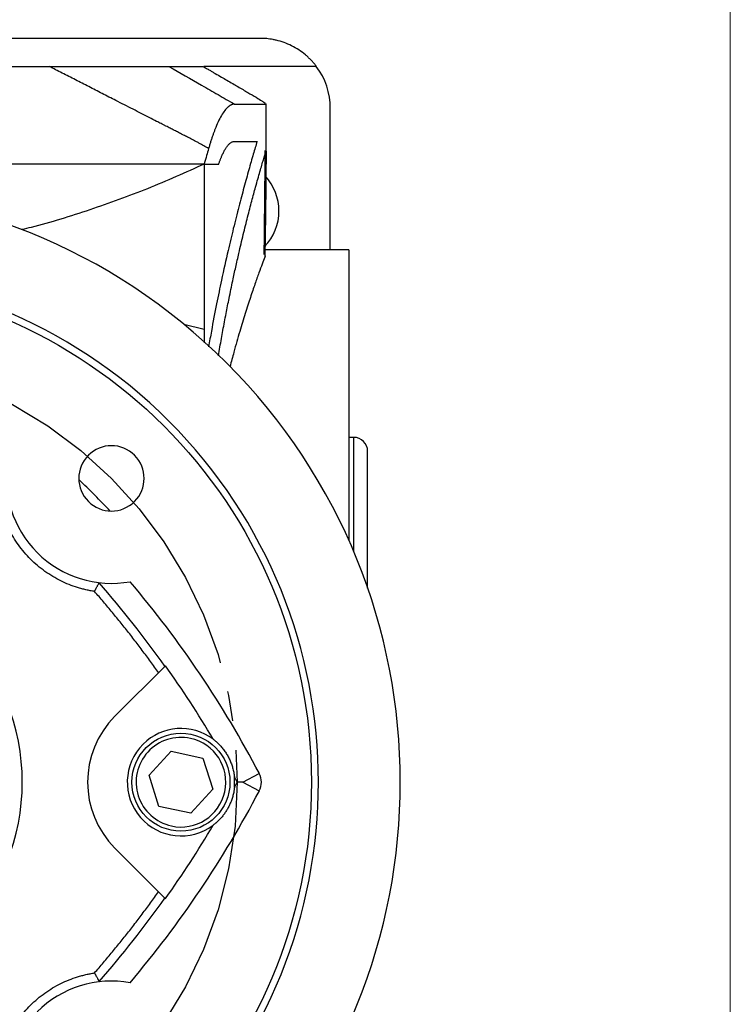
# Model space of a CAD drawing. Header units: inches. Extents: x 0 to 85.2, y 0 to 55.
# Tile 19 of 20: x 79 to 85, y 39.9 to 48.2. Entities that reach past the tile are written whole.
import ezdxf

# ---------------------------------------------------------------- set-up
doc = ezdxf.new("R2010")
doc.units = ezdxf.units.IN
doc.header["$LTSCALE"] = 5
doc.header["$MEASUREMENT"] = 0
doc.linetypes.add('SLD-Center', pattern=[0.75, 0.6, -0.05, 0.05, -0.05])
doc.linetypes.add('SLD-Solid', pattern=[0])
doc.layers.add('CENTER', color=40, linetype='SLD-Center')
doc.layers.add('SLD-DEFPOINTS', color=7, linetype='Continuous')
doc.layers.add('DIMENSIONS', color=140, linetype='SLD-Solid', lineweight=25)
doc.layers.add('TEXT', color=140, linetype='SLD-Solid', lineweight=25)
doc.styles.add('SLDTEXTSTYLE0', font='GOTHIC.TTF', dxfattribs={"width": 0.913})
doc.styles.get("Standard").update_dxf_attribs({"font": 'GOTHIC.TTF'})
doc.dimstyles.new('SLDDIMSTYLE7', dxfattribs={"dimtxt": 0.18, "dimasz": 0.9, "dimexe": 0, "dimexo": 0.0625, "dimgap": 0, "dimtad": 0, "dimtih": 1, "dimtoh": 1, "dimdec": 0, "dimrnd": 1e-09, "dimzin": 0, "dimdsep": 46, "dimtxsty": 'Standard', "dimblk1": 'NONE', "dimblk2": 'NONE', "dimsah": 1, "dimcen": 0.09, "dimadec": 0, "dimazin": 0, "dimtfac": 0.9, "dimtdec": 0, "dimtofl": 0, "dimtmove": 0, "dimatfit": 3, "dimldrblk": 'NONE', "dimfxl": 0, "dimfrac": 2, "dimtolj": 1, "dimtzin": 0, "dimarcsym": 0})
doc.dimstyles.new('SLDDIMSTYLE9', dxfattribs={"dimtxt": 0.75, "dimasz": 0.9, "dimexe": 0, "dimexo": 0.0625, "dimgap": 0.1875, "dimtad": 0, "dimtih": 1, "dimtoh": 1, "dimrnd": 1e-09, "dimzin": 4, "dimdsep": 46, "dimtxsty": 'SLDTEXTSTYLE0', "dimsah": 1, "dimcen": 0, "dimadec": 0, "dimazin": 1, "dimtfac": 1, "dimtofl": 0, "dimtmove": 0, "dimatfit": 3, "dimfxl": 0, "dimfrac": 2, "dimtolj": 1, "dimtzin": 12, "dimarcsym": 0})

# ---------------------------------------------------------------- blocks, each defined once
blk = doc.blocks.new('Block2')
at = {"color": 7, "linetype": 'SLD-Solid', "lineweight": 18}
blk.add_line((85, 0), (85, 55), dxfattribs=at)
blk = doc.blocks.new('SW_SYMBOL_HOLE_DEPTH')
at = {"layer": 'DIMENSIONS', "color": 0}
for p, q in [((0, 172.2), (157.5, 172.2)), ((78.7, 172.2), (78.7, 14.8)), ((19.7, 109.3), (78.7, 14.8)), ((137.8, 109.3), (78.7, 14.8))]:
    blk.add_line(p, q, dxfattribs=at)
blk = doc.blocks.new('_D_21')
at = {"layer": 'DIMENSIONS'}
for p, q in [((74.5883, 38.4422), (72.6943, 36.0355)), ((68.4935, 37.3842), (68.265, 37.3842)), ((68.265, 37.3842), (68.265, 36.1935)), ((70.9872, 37.3842), (71.2157, 37.3842)), ((71.2157, 37.3842), (71.2157, 36.1935)), ((68.265, 36.1935), (68.4935, 36.1935)), ((71.2157, 36.1935), (70.9872, 36.1935)), ((72.6943, 36.0355), (71.4443, 36.0355))]:
    blk.add_line(p, q, dxfattribs=at)
blk.add_solid([(74.5883, 38.4422), (73.8352, 37.8896), (74.2281, 37.5803)], dxfattribs=at)
at = {"layer": 'DIMENSIONS', "xscale": 0.004866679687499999, "yscale": 0.004866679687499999, "zscale": 0.004866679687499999}
blk.add_blockref('SW_SYMBOL_HOLE_DEPTH', (65.6557, 34.9431), dxfattribs=at)
at = {"layer": 'DIMENSIONS', "char_height": 0.75, "attachment_point": 1, "style": 'SLDTEXTSTYLE0'}
for s, insert in [('%%c', (64.9658, 37.1401)), ('8.50', (66.0969, 37.1516)), ('215.9', (68.4935, 37.1516)), ('0.20[5.0]', (66.7272, 35.8086))]:
    blk.add_mtext(s, dxfattribs=dict(at, insert=insert))
blk = doc.blocks.new('_NONE')

msp = doc.modelspace()

# ---------------------------------------------------------------- linework, layer by layer
for p, q in [((81.0355, 48.0576), (77.8596, 48.0576)), ((81.5079, 47.8213), (80.5588, 47.8213)), ((81.0829, 47.5048), (81.0844, 47.5031)), ((81.0845, 47.1048), (81.0844, 47.5031)), ((81.0852, 47.1045), (81.0852, 47.5048)), ((81.626, 46.2746), (81.626, 47.467)), ((81.0842, 47.1048), (81.0848, 47.1048)), ((80.563, 46.9973), (80.563, 47.0002)), ((80.563, 46.9973), (80.563, 45.6034)), ((81.7835, 46.2746), (81.0689, 46.2746)), ((81.7835, 46.2746), (81.7835, 43.8175)), ((80.3891, 45.6457), (80.563, 45.6034)), ((81.8229, 44.6914), (81.7835, 44.6914)), ((81.8229, 44.6914), (81.8229, 43.7268)), ((81.941, 43.4191), (81.941, 44.5733)), ((80.2354, 42.7647), (79.8094, 42.3388)), ((80.0969, 41.8407), (80.2824, 42.0446)), ((80.2824, 42.0446), (80.5517, 41.9858)), ((80.5517, 41.9858), (80.6355, 41.7233)), ((80.1807, 41.5782), (80.0969, 41.8407)), ((80.8877, 41.782), (81.0272, 41.8551)), ((80.6355, 41.7233), (80.45, 41.5195)), ((80.8877, 41.782), (81.0272, 41.709)), ((80.45, 41.5195), (80.1807, 41.5782)), ((79.8094, 41.2252), (80.2354, 40.7993))]:
    msp.add_line(p, q)
for centre, radius in [((77.2166, 41.782), 4.25), ((80.3662, 41.782), 0.4134)]:
    msp.add_circle(centre, radius)
for centre, radius, start, end in [((81.0355, 47.467), 0.5906, 0, 36.8699), ((80.7599, 46.6009), 0.4331, 0, 42.55101), ((77.2166, 41.782), 5, 315, 135), ((80.7599, 46.6009), 0.4331, 316.01366, 0), ((77.2166, 41.782), 4.3091, 315, 135), ((77.2166, 41.782), 5, 135, 315), ((77.2166, 41.782), 4.3091, 135, 315), ((79.7799, 44.3453), 0.2756, 315, 135), ((81.8229, 44.5733), 0.1181, 0, 90), ((79.7799, 44.3453), 0.2756, 135, 315), ((79.7799, 44.3453), 0.8858, 169.78181, 280.21819), ((73.18, 37.7454), 9.1338, 43.82235, 46.17765), ((77.2166, 41.782), 1.811, 315, 135), ((73.18, 37.7454), 8.6532, 35.4227, 41.35678), ((73.18, 37.7454), 8.8583, 27.64157, 40.28882), ((73.18, 37.7454), 8.6587, 30.53056, 35.42879), ((80.3662, 41.782), 0.7874, 135, 225), ((80.3662, 41.782), 0.4528, 53.0778, 135), ((80.3662, 41.782), 0.378, 77.69589, 257.69589), ((80.3662, 41.782), 0.378, 257.69589, 77.69589), ((80.3662, 41.782), 0.4528, 135, 306.9222), ((73.18, 37.7454), 8.6587, 27.7876, 28.11677), ((80.3662, 41.782), 0.4528, 354.43047, 5.56953), ((80.8877, 41.782), 0.1575, 332.35843, 27.64157), ((73.18, 45.8187), 8.8583, 319.71118, 332.35843), ((73.18, 45.8187), 8.6587, 331.88323, 332.2124), ((73.18, 45.8187), 8.6587, 324.57121, 329.46944), ((73.18, 45.8187), 8.6532, 318.64322, 324.5773), ((79.7799, 39.2188), 0.8858, 79.78181, 135)]:
    msp.add_arc(centre, radius, start, end)
for points, knots in [([(81.5079, 47.8213), (81.5049, 47.8253), (81.4988, 47.8333), (81.4893, 47.845), (81.4796, 47.8564), (81.4696, 47.8675), (81.4593, 47.8784), (81.4487, 47.889), (81.4379, 47.8993), (81.4267, 47.9094), (81.4016, 47.9311), (81.3603, 47.9618), (81.3001, 47.9965), (81.2362, 48.0239), (81.1832, 48.0395), (81.1429, 48.0479), (81.1163, 48.0522), (81.0895, 48.0553), (81.0625, 48.0572), (81.0445, 48.0574), (81.0355, 48.0576)], [0, 0, 0, 0, 0.027099, 0.054164, 0.08121, 0.108256, 0.135319, 0.162418, 0.18957, 0.216792, 0.244102, 0.370224, 0.496879, 0.623925, 0.751351, 0.801136, 0.850796, 0.900428, 0.950131, 1, 1, 1, 1]), ([(77.5709, 47.8213), (77.5892, 47.8213), (77.6255, 47.8213), (77.6796, 47.8213), (77.7331, 47.8213), (77.804, 47.8213), (77.893, 47.8213), (78.0354, 47.8213), (78.2127, 47.8213), (78.3885, 47.8213), (78.5284, 47.8213), (78.6331, 47.8213), (78.7375, 47.8213), (78.8415, 47.8213), (78.9451, 47.8213), (79.0484, 47.8213), (79.1513, 47.8213), (79.2196, 47.8213), (79.2538, 47.8213)], [0, 0, 0, 0, 0.031999, 0.063638, 0.094918, 0.12584, 0.188093, 0.2515, 0.376687, 0.501185, 0.563579, 0.625939, 0.688275, 0.750599, 0.812923, 0.875257, 0.937612, 1, 1, 1, 1]), ([(80.3809, 47.245), (80.3691, 47.251), (80.3456, 47.2631), (80.3104, 47.2812), (80.2809, 47.2962), (80.2573, 47.3082), (80.2419, 47.316), (80.229, 47.3226), (80.2152, 47.3297), (80.1925, 47.3413), (80.1525, 47.3617), (80.0738, 47.402), (79.9589, 47.4607), (79.8266, 47.5282), (79.702, 47.5919), (79.5885, 47.65), (79.476, 47.7075), (79.3645, 47.7646), (79.2906, 47.8025), (79.2538, 47.8213)], [0, 0, 0, 0, 0.031225, 0.062502, 0.093753, 0.109365, 0.125003, 0.134506, 0.143784, 0.161663, 0.194717, 0.250008, 0.370781, 0.500013, 0.601562, 0.702329, 0.802318, 0.901538, 1, 1, 1, 1]), ([(79.2538, 47.8213), (79.2634, 47.8213), (79.2827, 47.8213), (79.3114, 47.8213), (79.3398, 47.8213), (79.3679, 47.8213), (79.3957, 47.8213), (79.4231, 47.8213), (79.4502, 47.8213), (79.477, 47.8213), (79.5034, 47.8213), (79.5295, 47.8213), (79.5554, 47.8213), (79.6267, 47.8213), (79.7382, 47.8213), (79.8605, 47.8213), (79.9514, 47.8213), (80.0161, 47.8213), (80.0736, 47.8213), (80.1198, 47.8213), (80.1567, 47.8213), (80.1819, 47.8213), (80.2009, 47.8213), (80.2149, 47.8213), (80.2276, 47.8213), (80.239, 47.8213), (80.2489, 47.8213), (80.2577, 47.8213), (80.2623, 47.8213), (80.2647, 47.8213)], [0, 0, 0, 0, 0.0215586, 0.042963, 0.0642164, 0.0853222, 0.1062838, 0.1271046, 0.1477882, 0.168338, 0.1887579, 0.2090515, 0.2292226, 0.2492751, 0.3774816, 0.4991331, 0.5654281, 0.6296929, 0.6903266, 0.7492063, 0.7916872, 0.8334082, 0.8576898, 0.8817472, 0.9056174, 0.9293388, 0.95295, 0.9764905, 1, 1, 1, 1]), ([(80.2647, 47.8213), (80.3564, 47.7682), (80.4484, 47.7151), (80.5866, 47.6355), (80.6327, 47.609), (80.7251, 47.556), (80.7713, 47.5296), (80.8175, 47.5031)], [0, 0, 0, 0, 0.5, 0.5, 0.75, 0.75, 1, 1, 1, 1]), ([(80.2647, 47.8213), (80.2703, 47.8213), (80.2816, 47.8213), (80.3033, 47.8213), (80.3395, 47.8213), (80.4051, 47.8213), (80.4785, 47.8213), (80.5249, 47.8213), (80.5432, 47.8213), (80.5487, 47.8213), (80.5509, 47.8213), (80.5516, 47.8213), (80.552, 47.8213)], [0, 0, 0, 0, 0.031251, 0.062502, 0.125005, 0.250008, 0.499998, 0.749992, 0.874995, 0.937498, 0.968749, 1, 1, 1, 1]), ([(80.552, 47.8213), (80.557, 47.8184), (80.5669, 47.8127), (80.5813, 47.8044), (80.5952, 47.7964), (80.6084, 47.7887), (80.621, 47.7815), (80.6329, 47.7745), (80.6442, 47.768), (80.6693, 47.7535), (80.7064, 47.732), (80.7558, 47.7033), (80.8023, 47.6762), (80.8477, 47.6497), (80.8899, 47.625), (80.9437, 47.5933), (81.001, 47.5592), (81.0387, 47.536), (81.0565, 47.5246), (81.0635, 47.5201), (81.0695, 47.5161), (81.0746, 47.5126), (81.0772, 47.5107), (81.0785, 47.5098)], [0, 0, 0, 0, 0.020692, 0.040571, 0.059637, 0.077888, 0.095327, 0.111952, 0.127763, 0.142762, 0.217324, 0.285683, 0.358942, 0.427924, 0.501068, 0.570854, 0.717888, 0.855581, 0.88482, 0.913868, 0.942739, 0.971446, 1, 1, 1, 1]), ([(80.8175, 47.5031), (80.8159, 47.5031), (80.8128, 47.503), (80.808, 47.5024), (80.8032, 47.5014), (80.7984, 47.4999), (80.7935, 47.4981), (80.7886, 47.4959), (80.7837, 47.4933), (80.7788, 47.4903), (80.7738, 47.4868), (80.7688, 47.483), (80.7563, 47.4725), (80.7361, 47.4504), (80.7079, 47.4081), (80.6798, 47.3544), (80.6583, 47.3039), (80.6432, 47.264), (80.6342, 47.2389), (80.6253, 47.2127), (80.6165, 47.1853), (80.6079, 47.1569), (80.6022, 47.137), (80.5994, 47.1271)], [0, 0, 0, 0, 0.022902, 0.04576, 0.06858, 0.091369, 0.114133, 0.136879, 0.159612, 0.182341, 0.20507, 0.227807, 0.250557, 0.375375, 0.500049, 0.624524, 0.74924, 0.790904, 0.832568, 0.87427, 0.916051, 0.957948, 1, 1, 1, 1]), ([(80.5182, 47.1741), (80.5094, 47.1787), (80.4867, 47.1908), (80.4514, 47.2093), (80.4145, 47.2283), (80.3914, 47.2398), (80.3809, 47.245)], [0, 0, 0, 0, 0.193648, 0.499998, 0.772572, 1, 1, 1, 1]), ([(81.0085, 47.1881), (80.998, 47.1534), (80.9764, 47.0819), (80.9389, 46.9517), (80.8979, 46.8037), (80.8541, 46.6382), (80.8091, 46.46), (80.76, 46.2542), (80.7125, 46.0414), (80.6653, 45.8125), (80.6288, 45.6247), (80.6072, 45.4993), (80.5995, 45.4546)], [0, 0, 0, 0, 0.100472, 0.206564, 0.31201, 0.416269, 0.523233, 0.623077, 0.748041, 0.841503, 0.943609, 1, 1, 1, 1]), ([(80.6848, 46.9973), (80.686, 47.0009), (80.6884, 47.008), (80.6921, 47.0182), (80.6958, 47.0282), (80.6996, 47.0379), (80.7033, 47.0473), (80.707, 47.0564), (80.714, 47.0725), (80.7242, 47.0944), (80.7377, 47.1194), (80.7523, 47.1423), (80.7681, 47.1621), (80.7821, 47.1746), (80.7932, 47.1817), (80.8013, 47.1854), (80.8095, 47.1877), (80.8148, 47.188), (80.8175, 47.1881)], [0, 0, 0, 0, 0.0288, 0.057525, 0.086183, 0.114781, 0.143328, 0.171834, 0.200305, 0.300485, 0.400533, 0.50082, 0.625314, 0.750585, 0.812679, 0.874889, 0.937301, 1, 1, 1, 1]), ([(80.8175, 47.1881), (80.8225, 47.1881), (80.8325, 47.1881), (80.8471, 47.1881), (80.8612, 47.1881), (80.8749, 47.1881), (80.8883, 47.1881), (80.9012, 47.1881), (80.9137, 47.1881), (80.9259, 47.1881), (80.9376, 47.1881), (80.949, 47.1881), (80.9599, 47.1881), (80.9704, 47.1881), (80.9806, 47.1881), (80.9903, 47.1881), (80.9997, 47.1881), (81.0056, 47.1881), (81.0085, 47.1881)], [0, 0, 0, 0, 0.062596, 0.125171, 0.187727, 0.250266, 0.31279, 0.375299, 0.437797, 0.500283, 0.562761, 0.625232, 0.687697, 0.750159, 0.812618, 0.875077, 0.937537, 1, 1, 1, 1]), ([(80.5994, 47.1271), (80.5858, 47.1348), (80.5587, 47.1504), (80.5317, 47.1662), (80.5182, 47.1741)], [0, 0, 0, 0, 0.499434, 1, 1, 1, 1]), ([(80.5994, 47.1271), (80.5939, 47.1077), (80.582, 47.0654), (80.5697, 47.0232), (80.563, 47.0002)], [0, 0, 0, 0, 0.456959, 1, 1, 1, 1]), ([(80.6828, 45.3791), (80.6868, 45.4038), (80.6989, 45.4778), (80.7205, 45.5964), (80.7463, 45.7339), (80.7741, 45.874), (80.8012, 46.0041), (80.8287, 46.1302), (80.8584, 46.2618), (80.8925, 46.4055), (80.9291, 46.5531), (80.9638, 46.6867), (80.9991, 46.8175), (81.033, 46.9373), (81.0637, 47.0407), (81.0775, 47.0834), (81.0845, 47.1048)], [0, 0, 0, 0, 0.026685, 0.07973, 0.134829, 0.186865, 0.249837, 0.299818, 0.354621, 0.433441, 0.514348, 0.596057, 0.676905, 0.784257, 0.891852, 1, 1, 1, 1]), ([(81.0684, 46.2354), (81.0701, 46.3765), (81.0736, 46.6681), (81.0757, 46.9597), (81.0768, 47.1102)], [0, 0, 0, 0, 0.483826, 1, 1, 1, 1]), ([(81.0845, 47.1048), (81.084, 47.051), (81.083, 46.9298), (81.081, 46.7272), (81.0781, 46.4831), (81.0753, 46.3065), (81.0737, 46.2112)], [0, 0, 0, 0, 0.180415, 0.407057, 0.680135, 1, 1, 1, 1]), ([(81.0848, 47.1048), (81.0849, 47.1048), (81.0852, 47.1048), (81.0847, 47.1048), (81.0845, 47.1048)], [0, 0, 0, 0, 0.455266, 1, 1, 1, 1]), ([(77.5709, 47.0002), (77.5787, 47.0002), (77.5868, 47.0002), (77.6029, 47.0002), (77.611, 47.0002), (77.6353, 47.0002), (77.6516, 47.0002), (77.7001, 47.0002), (77.7322, 47.0002), (77.829, 47.0002), (77.8934, 47.0002), (78.0862, 47.0002), (78.2144, 47.0002), (78.4698, 47.0002), (78.5971, 47.0002), (78.8505, 47.0002), (78.9768, 47.0002), (79.2281, 47.0002), (79.3529, 47.0002), (79.6006, 47.0002), (79.7235, 47.0002), (79.9674, 47.0002), (80.0883, 47.0002), (80.2381, 47.0002), (80.2679, 47.0002), (80.3274, 47.0002), (80.357, 47.0002), (80.4015, 47.0002), (80.4163, 47.0002), (80.4459, 47.0002), (80.4605, 47.0002), (80.5047, 47.0002), (80.5349, 47.0002), (80.563, 47.0002)], [0, 0, 0, 0, 0.007812, 0.007812, 0.015625, 0.015625, 0.03125, 0.03125, 0.0625, 0.0625, 0.125, 0.125, 0.25, 0.25, 0.375, 0.375, 0.5, 0.5, 0.625, 0.625, 0.75, 0.75, 0.875, 0.875, 0.90625, 0.90625, 0.9375, 0.9375, 0.953125, 0.953125, 0.96875, 0.96875, 1, 1, 1, 1]), ([(80.563, 46.9973), (80.4047, 46.9261), (80.0919, 46.7854), (79.6013, 46.6097), (79.2456, 46.4958), (79.0494, 46.4502), (79.0234, 46.4441)], [0, 0, 0, 0, 0.325072, 0.642022, 0.952607, 1, 1, 1, 1]), ([(80.5691, 46.9973), (80.5759, 46.9973), (80.5894, 46.9973), (80.6093, 46.9973), (80.6288, 46.9973), (80.6478, 46.9973), (80.6665, 46.9973), (80.6787, 46.9973), (80.6848, 46.9973)], [0, 0, 0, 0, 0.166938, 0.333761, 0.500475, 0.667083, 0.83359, 1, 1, 1, 1]), ([(81.0737, 46.2112), (81.0666, 46.1933), (81.0525, 46.1575), (81.024, 46.0806), (80.9905, 45.9865), (80.9517, 45.8722), (80.9086, 45.7388), (80.8615, 45.5841), (80.8181, 45.4342), (80.7908, 45.329), (80.7801, 45.288)], [0, 0, 0, 0, 0.124936, 0.249876, 0.37796, 0.506049, 0.640171, 0.774295, 0.911965, 1, 1, 1, 1]), ([(81.0739, 46.228), (81.074, 46.2279), (81.0785, 46.2232), (81.0761, 46.2172), (81.0737, 46.2112)], [0, 0, 0, 0, 0.006579, 1, 1, 1, 1]), ([(80.563, 45.6034), (80.563, 45.5628), (80.563, 45.5194), (80.563, 45.4897), (80.563, 45.4878)], [0, 0, 0, 0, 0.936631, 1, 1, 1, 1]), ([(79.6368, 43.3914), (79.6307, 43.3923), (79.6186, 43.3942), (79.6006, 43.3975), (79.5826, 43.401), (79.5647, 43.4049), (79.5469, 43.4092), (79.5292, 43.4138), (79.5115, 43.4187), (79.4755, 43.4295), (79.4218, 43.4485), (79.3516, 43.4799), (79.2834, 43.517), (79.1956, 43.5746), (79.0947, 43.6601), (79.0092, 43.761), (78.9516, 43.8488), (78.9145, 43.917), (78.8831, 43.9872), (78.8621, 44.0467), (78.8482, 44.0945), (78.8394, 44.1301), (78.8318, 44.166), (78.8279, 44.1901), (78.826, 44.2022)], [0, 0, 0, 0, 0.014954, 0.029891, 0.044818, 0.059739, 0.07466, 0.089587, 0.104524, 0.119477, 0.181512, 0.243578, 0.307265, 0.370985, 0.500003, 0.62902, 0.692706, 0.756427, 0.818461, 0.880528, 0.910405, 0.940247, 0.970098, 1, 1, 1, 1]), ([(79.6368, 43.3914), (79.6376, 43.393), (79.6394, 43.3961), (79.642, 43.4008), (79.6445, 43.4055), (79.6489, 43.4136), (79.6545, 43.4241), (79.6609, 43.436), (79.666, 43.4457), (79.6697, 43.4528), (79.6723, 43.4575), (79.674, 43.4607), (79.6748, 43.4622), (79.6751, 43.463)], [0, 0, 0, 0, 0.050805, 0.101042, 0.150712, 0.199817, 0.366691, 0.499981, 0.637118, 0.765322, 0.846399, 0.924591, 1, 1, 1, 1]), ([(79.6751, 43.463), (79.6753, 43.4633), (79.6757, 43.4639), (79.6766, 43.4646), (79.6777, 43.465), (79.679, 43.4651), (79.6801, 43.4651), (79.6806, 43.465)], [0, 0, 0, 0, 0.194917, 0.391205, 0.590058, 0.792626, 1, 1, 1, 1]), ([(80.1769, 42.7063), (80.1656, 42.7221), (80.1431, 42.7537), (80.109, 42.8008), (80.0745, 42.8477), (80.0397, 42.8944), (80.0047, 42.9408), (79.9693, 42.987), (79.9336, 43.0329), (79.8976, 43.0786), (79.8612, 43.124), (79.8246, 43.1692), (79.7877, 43.2141), (79.7504, 43.2588), (79.7129, 43.3033), (79.675, 43.3475), (79.6495, 43.3768), (79.6368, 43.3914)], [0, 0, 0, 0, 0.066713, 0.133406, 0.200083, 0.266745, 0.333397, 0.400041, 0.466681, 0.533319, 0.599959, 0.666603, 0.733255, 0.799917, 0.866594, 0.933287, 1, 1, 1, 1]), ([(80.6382, 42.144), (80.6405, 42.1422), (80.6451, 42.1387), (80.652, 42.1332), (80.6588, 42.1276), (80.6654, 42.1218), (80.6719, 42.116), (80.6783, 42.11), (80.6846, 42.1039), (80.6908, 42.0977), (80.7025, 42.0854), (80.7196, 42.0659), (80.7416, 42.036), (80.7613, 42.0041), (80.7784, 41.9706), (80.7924, 41.9363), (80.8014, 41.9077), (80.8075, 41.8839), (80.8115, 41.8646), (80.8147, 41.845), (80.8161, 41.8325), (80.8168, 41.826)], [0, 0, 0, 0, 0.031613, 0.062212, 0.091815, 0.120438, 0.148103, 0.174832, 0.20065, 0.225583, 0.249664, 0.342071, 0.423921, 0.499834, 0.575673, 0.657413, 0.749673, 0.805175, 0.865213, 0.930078, 1, 1, 1, 1]), ([(80.8168, 41.7381), (80.8165, 41.7353), (80.816, 41.7299), (80.8149, 41.7217), (80.8138, 41.7136), (80.8119, 41.7023), (80.8091, 41.6876), (80.8038, 41.665), (80.7958, 41.6378), (80.7838, 41.6061), (80.7699, 41.5762), (80.7543, 41.5481), (80.7399, 41.5261), (80.7278, 41.5094), (80.718, 41.4969), (80.7078, 41.4847), (80.6971, 41.4729), (80.69, 41.4656), (80.6863, 41.4619)], [0, 0, 0, 0, 0.037815, 0.074199, 0.109169, 0.142743, 0.216502, 0.285513, 0.3992, 0.499781, 0.584177, 0.665873, 0.749622, 0.794403, 0.841436, 0.891147, 0.9439, 1, 1, 1, 1]), ([(80.6863, 41.4619), (80.6845, 41.46), (80.6806, 41.4562), (80.6749, 41.4508), (80.669, 41.4454), (80.663, 41.4401), (80.6569, 41.4349), (80.6508, 41.4298), (80.6445, 41.4248), (80.6403, 41.4217), (80.6382, 41.4201)], [0, 0, 0, 0, 0.111807, 0.227216, 0.34632, 0.469205, 0.595947, 0.726619, 0.861283, 1, 1, 1, 1]), ([(79.6368, 40.1727), (79.6495, 40.1873), (79.675, 40.2166), (79.7129, 40.2608), (79.7504, 40.3052), (79.7877, 40.3499), (79.8246, 40.3949), (79.8612, 40.4401), (79.8976, 40.4855), (79.9336, 40.5312), (79.9693, 40.5771), (80.0047, 40.6232), (80.0397, 40.6697), (80.0745, 40.7163), (80.109, 40.7632), (80.1431, 40.8103), (80.1656, 40.842), (80.1769, 40.8578)], [0, 0, 0, 0, 0.066713, 0.133406, 0.200083, 0.266745, 0.333397, 0.400041, 0.466681, 0.533319, 0.599959, 0.666603, 0.733255, 0.799917, 0.866594, 0.933287, 1, 1, 1, 1]), ([(78.826, 39.3618), (78.8269, 39.3679), (78.8288, 39.38), (78.832, 39.398), (78.8356, 39.416), (78.8395, 39.4339), (78.8438, 39.4517), (78.8484, 39.4694), (78.8533, 39.4871), (78.8641, 39.5231), (78.8831, 39.5768), (78.9144, 39.6471), (78.9516, 39.7152), (79.0092, 39.803), (79.0947, 39.9039), (79.1956, 39.9894), (79.2834, 40.047), (79.3515, 40.0842), (79.4218, 40.1155), (79.4812, 40.1365), (79.5291, 40.1504), (79.5647, 40.1592), (79.6005, 40.1668), (79.6247, 40.1707), (79.6368, 40.1727)], [0, 0, 0, 0, 0.0149538, 0.0298913, 0.044818, 0.0597392, 0.0746603, 0.0895868, 0.104524, 0.1194773, 0.1815116, 0.2435781, 0.3072649, 0.3709851, 0.5000026, 0.6290202, 0.6927064, 0.7564271, 0.8184606, 0.8805279, 0.910405, 0.9402472, 0.9700978, 1, 1, 1, 1]), ([(79.6368, 40.1727), (79.6377, 40.1709), (79.6396, 40.1676), (79.6421, 40.1628), (79.6444, 40.1587), (79.6463, 40.1551), (79.648, 40.1521), (79.6511, 40.1463), (79.6555, 40.1381), (79.6607, 40.1284), (79.665, 40.1203), (79.6686, 40.1136), (79.6715, 40.1081), (79.6737, 40.1038), (79.6747, 40.102), (79.6751, 40.1011)], [0, 0, 0, 0, 0.056058, 0.106372, 0.150943, 0.189768, 0.222845, 0.250175, 0.382696, 0.500041, 0.608378, 0.712406, 0.812252, 0.908061, 1, 1, 1, 1]), ([(79.6806, 40.099), (79.6801, 40.099), (79.679, 40.0989), (79.6777, 40.0991), (79.6766, 40.0995), (79.6757, 40.1001), (79.6753, 40.1008), (79.6751, 40.1011)], [0, 0, 0, 0, 0.20846, 0.412076, 0.611444, 0.807197, 1, 1, 1, 1])]:
    msp.add_open_spline(points, degree=3, knots=knots)
for points in [[(80.8175, 47.5031), (80.9586, 47.5031), (81.0475, 47.5031), (81.0844, 47.5031)], [(80.563, 46.9913), (80.5651, 46.9933), (80.5671, 46.9953), (80.5691, 46.9973)], [(80.8877, 41.782), (80.8718, 41.7821), (80.856, 41.7821), (80.8401, 41.782)]]:
    msp.add_open_spline(points, degree=3)
at = {"layer": 'CENTER', "linetype": 'SLD-Center'}
msp.add_circle((77.2166, 41.782), 3.625, dxfattribs=at)

# ---------------------------------------------------------------- block references
at = {"layer": 'SLD-DEFPOINTS'}
msp.add_blockref('Block2', (0, 0), dxfattribs=at)

# ---------------------------------------------------------------- dimensions: what is measured, and where the dimension line sits
at = {"layer": 'DIMENSIONS'}
dim = msp.add_diameter_dim_2p(p1=(79.8449, 45.1218), p2=(74.5883, 38.4422), text='<>\\P{\\fGDT;x}0.20[5.0]', dimstyle='SLDDIMSTYLE9', dxfattribs=at)
dim.commit()
dim.dimension.update_dxf_attribs({"geometry": '_D_21', "text_midpoint": (68.205, 36.1878), "dimtype": 163})

# ---------------------------------------------------------------- leaders
at = {"layer": 'TEXT', "has_arrowhead": 0}
msp.add_leader([(77.8296, 40.8573), (81.5012, 33.433), (82.7512, 33.433)], dimstyle='SLDDIMSTYLE7', dxfattribs=at)

doc.saveas('drawing.dxf')
